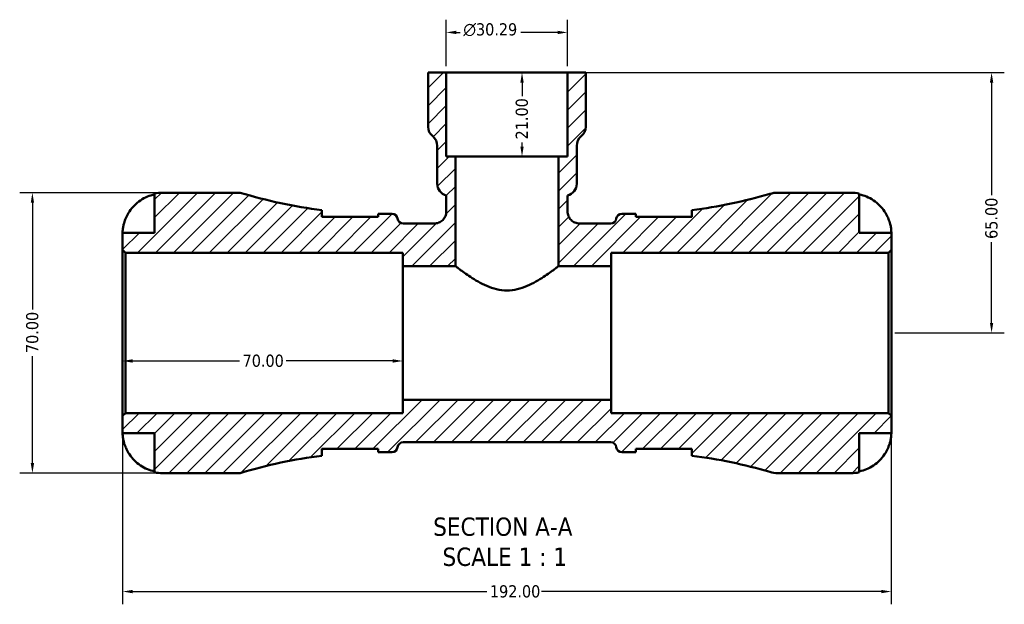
# Model space of a CAD drawing. Header units: millimetres. Extents: x 0 to 905, y -178 to 594.
# Tile 2 of 7: x 280 to 526, y -178 to -32. Entities that reach past the tile are written whole.
import ezdxf

# ---------------------------------------------------------------- set-up
doc = ezdxf.new("R2010")
doc.units = ezdxf.units.MM
for name, color, linetype, lineweight in [('Dimension (ANSI)', 7, 'Continuous', 25), ('Hatch (ANSI)', 7, 'Continuous', 18), ('Symbol (ANSI)', 7, 'Continuous', 25), ('Visible (ANSI)', 7, 'Continuous', 50)]:
    doc.layers.add(name, color=color, linetype=linetype, lineweight=lineweight)
doc.styles.add('Label Text (ANSI)', font='tahoma.ttf')
doc.styles.add('Note Text (ANSI)', font='tahoma.ttf')
doc.dimstyles.new('Default - mm (ANSI)', dxfattribs={"dimtxt": 3.048, "dimasz": 2.5, "dimexe": 3.175, "dimexo": 1.6002, "dimgap": 0.8, "dimtad": 0, "dimtoh": 1, "dimrnd": 1e-08, "dimzin": 4, "dimdsep": 46, "dimtxsty": 'Note Text (ANSI)', "dimcen": 0.09, "dimdle": 10, "dimclrd": 256, "dimclre": 256, "dimclrt": 256, "dimadec": 1, "dimazin": 1, "dimtfac": 1, "dimtofl": 0, "dimtmove": 0, "dimatfit": 3, "dimfxl": 1, "dimtolj": 1, "dimtzin": 4, "dimlwd": -1, "dimlwe": -1, "dimarcsym": 0})

# ---------------------------------------------------------------- blocks, each defined once
blk = doc.blocks.new('*D7')
at = {"layer": 'Defpoints', "color": 0, "transparency": 16777216}
for p in [(305.88, -130.74), (497.88, -130.74), (497.88, -174.6)]:
    blk.add_point(p, dxfattribs=at)
at = {"layer": 'Dimension (ANSI)', "transparency": 16777216}
for p, q in [((305.88, -132.34), (305.88, -177.78)), ((497.88, -132.34), (497.88, -177.78)), ((308.38, -174.6), (396.83, -174.6)), ((495.38, -174.6), (410.51, -174.6))]:
    blk.add_line(p, q, dxfattribs=at)
for points in [[(308.38, -174.19), (308.38, -175.02), (305.88, -174.6)], [(495.38, -174.19), (495.38, -175.02), (497.88, -174.6)]]:
    blk.add_solid(points, dxfattribs=at)
at = {"layer": 'Dimension (ANSI)', "color": 230, "true_color": 0xff0080, "transparency": 16777216, "insert": (397.63, -173.02), "char_height": 3.048, "attachment_point": 1, "style": 'Note Text (ANSI)'}
blk.add_mtext('\\A1;192.00', dxfattribs=at)
blk = doc.blocks.new('*D8')
at = {"layer": 'Defpoints', "color": 0, "transparency": 16777216}
for p in [(401.88, -45.04), (401.88, -66.04), (405.65, -66.04)]:
    blk.add_point(p, dxfattribs=at)
at = {"layer": 'Dimension (ANSI)', "transparency": 16777216}
for p, q in [((405.65, -47.54), (405.65, -50.92)), ((405.65, -63.54), (405.65, -62.55))]:
    blk.add_line(p, q, dxfattribs=at)
for points in [[(405.23, -47.54), (406.06, -47.54), (405.65, -45.04)], [(405.23, -63.54), (406.06, -63.54), (405.65, -66.04)]]:
    blk.add_solid(points, dxfattribs=at)
at = {"layer": 'Dimension (ANSI)', "color": 230, "true_color": 0xff0080, "transparency": 16777216, "insert": (404.06, -61.75), "char_height": 3.048, "attachment_point": 1, "rotation": 90, "style": 'Note Text (ANSI)'}
blk.add_mtext('\\A1;21.00', dxfattribs=at)
blk = doc.blocks.new('*D9')
at = {"layer": 'Defpoints', "color": 0, "transparency": 16777216}
for p in [(315.88, -75.04), (283.36, -145.04), (315.88, -145.04)]:
    blk.add_point(p, dxfattribs=at)
at = {"layer": 'Dimension (ANSI)', "transparency": 16777216}
for p, q in [((314.28, -75.04), (280.19, -75.04)), ((283.36, -77.54), (283.36, -104.22)), ((283.36, -142.54), (283.36, -115.87)), ((314.28, -145.04), (280.19, -145.04))]:
    blk.add_line(p, q, dxfattribs=at)
for points in [[(282.95, -77.54), (283.78, -77.54), (283.36, -75.04)], [(282.95, -142.54), (283.78, -142.54), (283.36, -145.04)]]:
    blk.add_solid(points, dxfattribs=at)
at = {"layer": 'Dimension (ANSI)', "color": 230, "true_color": 0xff0080, "transparency": 16777216, "insert": (281.78, -115.07), "char_height": 3.048, "attachment_point": 1, "rotation": 90, "style": 'Note Text (ANSI)'}
blk.add_mtext('\\A1;70.00', dxfattribs=at)
blk = doc.blocks.new('*D10')
at = {"layer": 'Defpoints', "color": 0, "transparency": 16777216}
for p in [(305.88, -110.04), (375.88, -110.04), (375.88, -117.05)]:
    blk.add_point(p, dxfattribs=at)
at = {"layer": 'Dimension (ANSI)', "transparency": 16777216}
for p, q in [((308.38, -117.05), (335.06, -117.05)), ((373.38, -117.05), (346.71, -117.05))]:
    blk.add_line(p, q, dxfattribs=at)
for points in [[(308.38, -116.63), (308.38, -117.46), (305.88, -117.05)], [(373.38, -116.63), (373.38, -117.46), (375.88, -117.05)]]:
    blk.add_solid(points, dxfattribs=at)
at = {"layer": 'Dimension (ANSI)', "color": 230, "true_color": 0xff0080, "transparency": 16777216, "insert": (335.86, -115.46), "char_height": 3.048, "attachment_point": 1, "style": 'Note Text (ANSI)'}
blk.add_mtext('\\A1;70.00', dxfattribs=at)
blk = doc.blocks.new('*D11')
at = {"layer": 'Defpoints', "color": 0, "transparency": 16777216}
for p in [(417.03, -45.04), (497.18, -110.04), (522.92, -110.04)]:
    blk.add_point(p, dxfattribs=at)
at = {"layer": 'Dimension (ANSI)', "transparency": 16777216}
for p, q in [((418.63, -45.04), (526.1, -45.04)), ((522.92, -47.54), (522.92, -75.7)), ((522.92, -107.54), (522.92, -87.38)), ((498.79, -110.04), (526.1, -110.04))]:
    blk.add_line(p, q, dxfattribs=at)
for points in [[(522.51, -47.54), (523.34, -47.54), (522.92, -45.04)], [(522.51, -107.54), (523.34, -107.54), (522.92, -110.04)]]:
    blk.add_solid(points, dxfattribs=at)
at = {"layer": 'Dimension (ANSI)', "color": 230, "true_color": 0xff0080, "transparency": 16777216, "insert": (521.34, -86.58), "char_height": 3.048, "attachment_point": 1, "rotation": 90, "style": 'Note Text (ANSI)'}
blk.add_mtext('\\A1;65.00', dxfattribs=at)
blk = doc.blocks.new('*D12')
at = {"layer": 'Defpoints', "color": 0, "transparency": 16777216}
for p in [(386.74, -35.04), (386.74, -45.04), (417.03, -45.04)]:
    blk.add_point(p, dxfattribs=at)
at = {"layer": 'Dimension (ANSI)', "transparency": 16777216}
for p, q in [((386.74, -43.44), (386.74, -31.87)), ((417.03, -43.44), (417.03, -31.87)), ((389.24, -35.04), (390.19, -35.04)), ((414.53, -35.04), (405.33, -35.04))]:
    blk.add_line(p, q, dxfattribs=at)
for points in [[(389.24, -34.62), (389.24, -35.46), (386.74, -35.04)], [(414.53, -34.62), (414.53, -35.46), (417.03, -35.04)]]:
    blk.add_solid(points, dxfattribs=at)
at = {"layer": 'Dimension (ANSI)', "color": 230, "true_color": 0xff0080, "transparency": 16777216, "insert": (390.99, -32.75), "char_height": 3.048, "attachment_point": 1, "style": 'Note Text (ANSI)'}
blk.add_mtext('\\A1;\\fAIGDT|b0|i0;\\H3.0480;\\ln\\fTahoma|b0|i0;\\H3.0480;30.29', dxfattribs=at)

msp = doc.modelspace()

# ---------------------------------------------------------------- hatches: boundary and pattern name
at = {"layer": 'Hatch (ANSI)'}
h = msp.add_hatch(dxfattribs=at)
h.set_pattern_fill('ANSI31', color=256, scale=25.4, style=0)
h.set_pattern_definition([(45, (0, 0), (-2.245064, 2.245064), [])])
edge = h.paths.add_edge_path()
edge.add_line((305.885, -89.341), (306.585, -90.041))
edge.add_line((306.585, -90.041), (375.885, -90.041))
edge.add_line((375.885, -90.041), (375.885, -93.375))
edge.add_line((375.885, -93.375), (389.011, -93.375))
edge.add_line((389.011, -93.375), (389.011, -66.041))
edge.add_line((389.011, -66.041), (386.739, -66.041))
edge.add_line((386.739, -66.041), (386.739, -45.041))
edge.add_line((386.739, -45.041), (382.196, -45.041))
edge.add_line((382.196, -45.041), (382.196, -58.595))
edge.add_ellipse((385.225, -58.595), major_axis=(-3.029, 0), ratio=1, start_angle=0, end_angle=51.31781)
edge.add_ellipse((381.439, -63.324), major_axis=(1.893, 2.365), ratio=1, start_angle=308.68219, end_angle=360, ccw=False)
edge.add_line((384.468, -63.324), (384.468, -72.808))
edge.add_ellipse((387.497, -72.808), major_axis=(-3.029, 0), ratio=1, start_angle=0, end_angle=75.52249)
edge.add_line((386.739, -75.741), (386.739, -79.712))
edge.add_spline(control_points=[(386.739, -79.712), (386.739, -79.915), (386.719, -80.118), (386.638, -80.517), (386.577, -80.712), (386.343, -81.262), (386.119, -81.591), (385.557, -82.145), (385.225, -82.365), (384.495, -82.664), (384.105, -82.741), (383.71, -82.741)], knot_values=[-0.477027, -0.477027, -0.477027, -0.477027, -0.4160087, -0.4160087, -0.3549904, -0.3549904, -0.2366602, -0.2366602, -0.1183301, -0.1183301, 0, 0, 0, 0], degree=3, periodic=0)
edge.add_line((383.71, -82.741), (375.963, -82.741))
edge.add_ellipse((375.963, -81.341), major_axis=(0, -1.4), ratio=1, start_angle=277.18076, end_angle=360, ccw=False)
edge.add_ellipse((373.185, -81.691), major_axis=(1.389, 0.175), ratio=1, start_angle=0, end_angle=82.81924)
edge.add_line((373.185, -80.291), (370.385, -80.291))
edge.add_ellipse((370.385, 39.668), major_axis=(0, -119.959), ratio=1, start_angle=359.66566, end_angle=360, ccw=False)
edge.add_line((369.685, -80.289), (369.685, -81.091))
edge.add_line((369.685, -81.091), (355.685, -81.091))
edge.add_line((355.685, -81.091), (355.685, -79.387))
edge.add_ellipse((370.385, 39.668), major_axis=(-14.7, -119.055), ratio=1, start_angle=350.02517, end_angle=360, ccw=False)
edge.add_line((335.285, -75.041), (315.885, -75.041))
edge.add_ellipse((315.885, -85.041), major_axis=(0, 10), ratio=1, start_angle=0, end_angle=11.53696)
edge.add_line((313.885, -75.243), (313.885, -85.041))
edge.add_line((313.885, -85.041), (305.885, -85.041))
edge.add_line((305.885, -85.041), (305.885, -89.341))
edge = h.paths.add_edge_path()
edge.add_ellipse((469.517, -138.041), major_axis=(-1.992, -6.711), ratio=1, start_angle=0, end_angle=16.53458)
edge.add_line((469.517, -145.041), (487.885, -145.041))
edge.add_ellipse((487.885, -135.041), major_axis=(0, -10), ratio=1, start_angle=0, end_angle=11.53696)
edge.add_line((489.885, -144.839), (489.885, -135.041))
edge.add_line((489.885, -135.041), (497.885, -135.041))
edge.add_line((497.885, -135.041), (497.885, -130.741))
edge.add_line((497.885, -130.741), (497.185, -130.041))
edge.add_line((497.185, -130.041), (427.885, -130.041))
edge.add_line((427.885, -130.041), (427.885, -126.708))
edge.add_line((427.885, -126.708), (375.885, -126.708))
edge.add_line((375.885, -126.708), (375.885, -130.041))
edge.add_line((375.885, -130.041), (306.585, -130.041))
edge.add_line((306.585, -130.041), (305.885, -130.741))
edge.add_line((305.885, -130.741), (305.885, -135.041))
edge.add_line((305.885, -135.041), (313.885, -135.041))
edge.add_line((313.885, -135.041), (313.885, -144.839))
edge.add_ellipse((315.885, -135.041), major_axis=(-2, -9.798), ratio=1, start_angle=0, end_angle=11.53696)
edge.add_line((315.885, -145.041), (335.285, -145.041))
edge.add_ellipse((370.385, -259.75), major_axis=(-35.1, 114.709), ratio=1, start_angle=350.02517, end_angle=360, ccw=False)
edge.add_line((355.685, -140.695), (355.685, -138.991))
edge.add_line((355.685, -138.991), (369.685, -138.991))
edge.add_line((369.685, -138.991), (369.685, -139.793))
edge.add_ellipse((370.385, -259.75), major_axis=(-0.7, 119.957), ratio=1, start_angle=359.66566, end_angle=360, ccw=False)
edge.add_line((370.385, -139.791), (373.185, -139.791))
edge.add_ellipse((373.185, -138.391), major_axis=(0, -1.4), ratio=1, start_angle=0, end_angle=82.81924)
edge.add_ellipse((375.963, -138.741), major_axis=(-1.389, 0.175), ratio=1, start_angle=277.18076, end_angle=360, ccw=False)
edge.add_line((375.963, -137.341), (427.807, -137.341))
edge.add_ellipse((427.807, -138.741), major_axis=(0, 1.4), ratio=1, start_angle=277.18076, end_angle=360, ccw=False)
edge.add_ellipse((430.585, -138.391), major_axis=(-1.389, -0.175), ratio=1, start_angle=0, end_angle=82.81924)
edge.add_line((430.585, -139.791), (433.385, -139.791))
edge.add_ellipse((433.385, -259.75), major_axis=(0, 119.959), ratio=1, start_angle=359.66566, end_angle=360, ccw=False)
edge.add_line((434.085, -139.793), (434.085, -138.991))
edge.add_line((434.085, -138.991), (448.085, -138.991))
edge.add_line((448.085, -138.991), (448.085, -140.695))
edge.add_ellipse((433.385, -259.75), major_axis=(14.7, 119.055), ratio=1, start_angle=350.50423, end_angle=360, ccw=False)
edge = h.paths.add_edge_path()
edge.add_ellipse((469.517, -82.041), major_axis=(0, 7), ratio=1, start_angle=0, end_angle=16.53458)
edge.add_ellipse((433.385, 39.668), major_axis=(34.14, -114.999), ratio=1, start_angle=350.50423, end_angle=360, ccw=False)
edge.add_line((448.085, -79.387), (448.085, -81.091))
edge.add_line((448.085, -81.091), (434.085, -81.091))
edge.add_line((434.085, -81.091), (434.085, -80.289))
edge.add_ellipse((433.385, 39.668), major_axis=(0.7, -119.957), ratio=1, start_angle=359.66566, end_angle=360, ccw=False)
edge.add_line((433.385, -80.291), (430.585, -80.291))
edge.add_ellipse((430.585, -81.691), major_axis=(0, 1.4), ratio=1, start_angle=0, end_angle=82.81924)
edge.add_ellipse((427.807, -81.341), major_axis=(1.389, -0.175), ratio=1, start_angle=277.18076, end_angle=360, ccw=False)
edge.add_line((427.807, -82.741), (420.06, -82.741))
edge.add_spline(control_points=[(420.06, -82.741), (419.856, -82.741), (419.653, -82.721), (419.255, -82.639), (419.06, -82.579), (418.51, -82.345), (418.181, -82.121), (417.627, -81.559), (417.407, -81.227), (417.108, -80.497), (417.03, -80.107), (417.03, -79.712)], knot_values=[-0.477027, -0.477027, -0.477027, -0.477027, -0.4160087, -0.4160087, -0.3549904, -0.3549904, -0.2366602, -0.2366602, -0.1183301, -0.1183301, 0, 0, 0, 0], degree=3, periodic=0)
edge.add_line((417.03, -79.712), (417.03, -75.741))
edge.add_ellipse((416.273, -72.808), major_axis=(0.757, -2.933), ratio=1, start_angle=0, end_angle=75.52249)
edge.add_line((419.302, -72.808), (419.302, -63.324))
edge.add_ellipse((422.331, -63.324), major_axis=(-3.029, 0), ratio=1, start_angle=308.68219, end_angle=360, ccw=False)
edge.add_ellipse((418.545, -58.595), major_axis=(1.893, -2.365), ratio=1, start_angle=0, end_angle=51.31781)
edge.add_line((421.574, -58.595), (421.574, -45.041))
edge.add_line((421.574, -45.041), (417.03, -45.041))
edge.add_line((417.03, -45.041), (417.03, -66.041))
edge.add_line((417.03, -66.041), (414.759, -66.041))
edge.add_line((414.759, -66.041), (414.759, -93.375))
edge.add_line((414.759, -93.375), (427.885, -93.375))
edge.add_line((427.885, -93.375), (427.885, -90.041))
edge.add_line((427.885, -90.041), (497.185, -90.041))
edge.add_line((497.185, -90.041), (497.885, -89.341))
edge.add_line((497.885, -89.341), (497.885, -85.041))
edge.add_line((497.885, -85.041), (489.885, -85.041))
edge.add_line((489.885, -85.041), (489.885, -75.243))
edge.add_ellipse((487.885, -85.041), major_axis=(2, 9.798), ratio=1, start_angle=0, end_angle=11.53696)
edge.add_line((487.885, -75.041), (469.517, -75.041))

# ---------------------------------------------------------------- linework, layer by layer
at = {"layer": 'Visible (ANSI)'}
for p, q in [((386.739, -45.041), (382.196, -45.041)), ((382.196, -45.041), (382.196, -58.595)), ((386.739, -66.041), (386.739, -45.041)), ((386.739, -45.041), (417.03, -45.041)), ((421.574, -45.041), (417.03, -45.041)), ((417.03, -45.041), (417.03, -66.041)), ((421.574, -58.595), (421.574, -45.041)), ((384.468, -63.324), (384.468, -72.808)), ((419.302, -72.808), (419.302, -63.324)), ((389.011, -66.041), (386.739, -66.041)), ((389.011, -93.375), (389.011, -66.041)), ((389.011, -66.041), (414.759, -66.041)), ((417.03, -66.041), (414.759, -66.041)), ((414.759, -66.041), (414.759, -93.375)), ((313.885, -75.243), (313.885, -85.041)), ((335.285, -75.041), (315.885, -75.041)), ((386.739, -75.741), (386.739, -79.712)), ((417.03, -79.712), (417.03, -75.741)), ((487.885, -75.041), (469.517, -75.041)), ((489.885, -85.041), (489.885, -75.243)), ((355.685, -81.091), (355.685, -79.387)), ((369.685, -81.091), (355.685, -81.091)), ((369.685, -80.289), (369.685, -81.091)), ((373.185, -80.291), (370.385, -80.291)), ((433.385, -80.291), (430.585, -80.291)), ((434.085, -81.091), (434.085, -80.289)), ((448.085, -81.091), (434.085, -81.091)), ((448.085, -79.387), (448.085, -81.091)), ((383.71, -82.741), (375.963, -82.741)), ((427.807, -82.741), (420.06, -82.741)), ((313.885, -85.041), (305.885, -85.041)), ((305.885, -85.041), (305.885, -89.341)), ((497.885, -85.041), (489.885, -85.041)), ((497.885, -89.341), (497.885, -85.041)), ((305.885, -89.341), (306.585, -90.041)), ((305.885, -130.741), (305.885, -89.341)), ((306.585, -90.041), (375.885, -90.041)), ((306.585, -90.041), (306.585, -130.041)), ((375.885, -90.041), (375.885, -93.375)), ((427.885, -93.375), (427.885, -90.041)), ((427.885, -90.041), (497.185, -90.041)), ((497.185, -90.041), (497.885, -89.341)), ((497.185, -90.041), (497.185, -130.041)), ((497.885, -130.741), (497.885, -89.341)), ((375.885, -93.375), (389.011, -93.375)), ((375.885, -126.708), (375.885, -93.375)), ((414.759, -93.375), (427.885, -93.375)), ((427.885, -126.708), (427.885, -93.375)), ((427.885, -126.708), (375.885, -126.708)), ((375.885, -126.708), (375.885, -130.041)), ((427.885, -130.041), (427.885, -126.708)), ((306.585, -130.041), (305.885, -130.741)), ((375.885, -130.041), (306.585, -130.041)), ((497.185, -130.041), (427.885, -130.041)), ((497.885, -130.741), (497.185, -130.041)), ((305.885, -130.741), (305.885, -135.041)), ((497.885, -135.041), (497.885, -130.741)), ((305.885, -135.041), (313.885, -135.041)), ((313.885, -135.041), (313.885, -144.839)), ((489.885, -144.839), (489.885, -135.041)), ((489.885, -135.041), (497.885, -135.041)), ((375.963, -137.341), (427.807, -137.341)), ((355.685, -140.695), (355.685, -138.991)), ((355.685, -138.991), (369.685, -138.991)), ((369.685, -138.991), (369.685, -139.793)), ((370.385, -139.791), (373.185, -139.791)), ((430.585, -139.791), (433.385, -139.791)), ((434.085, -139.793), (434.085, -138.991)), ((434.085, -138.991), (448.085, -138.991)), ((448.085, -138.991), (448.085, -140.695)), ((315.885, -145.041), (335.285, -145.041)), ((469.517, -145.041), (487.885, -145.041))]:
    msp.add_line(p, q, dxfattribs=at)
for centre, radius, start, end in [((385.225, -58.595), 3.029, 180, 231.31781), ((418.545, -58.595), 3.029, 308.68219, 0), ((381.439, -63.324), 3.029, 0, 51.31781), ((422.331, -63.324), 3.029, 128.68219, 180), ((387.497, -72.808), 3.029, 180, 255.52249), ((416.273, -72.808), 3.029, 284.47751, 0), ((315.885, -85.041), 10, 90, 101.53696), ((370.385, 39.668), 119.959, 252.98636, 262.96119), ((433.385, 39.668), 119.959, 277.03881, 286.53458), ((469.517, -82.041), 7, 90, 106.53458), ((487.885, -85.041), 10, 78.46304, 90), ((370.385, 39.668), 119.959, 269.66566, 270), ((373.185, -81.691), 1.4, 7.18076, 90), ((430.585, -81.691), 1.4, 90, 172.81924), ((433.385, 39.668), 119.959, 270, 270.33434), ((375.963, -81.341), 1.4, 187.18076, 270), ((427.807, -81.341), 1.4, 270, 352.81924), ((375.963, -138.741), 1.4, 90, 172.81924), ((427.807, -138.741), 1.4, 7.18076, 90), ((370.385, -259.75), 119.959, 90, 90.33434), ((373.185, -138.391), 1.4, 270, 352.81924), ((430.585, -138.391), 1.4, 187.18076, 270), ((433.385, -259.75), 119.959, 89.66566, 90), ((370.385, -259.75), 119.959, 97.03881, 107.01364), ((433.385, -259.75), 119.959, 73.46542, 82.96119), ((315.885, -135.041), 10, 258.46304, 270), ((469.517, -138.041), 7, 253.46542, 270), ((487.885, -135.041), 10, 270, 281.53696)]:
    msp.add_arc(centre, radius, start, end, dxfattribs=at)
for points, knots in [([(306.845, -81.041), (307.05, -80.603), (307.298, -80.158), (307.954, -79.172), (308.389, -78.648), (309.262, -77.77), (309.781, -77.335), (310.9, -76.585), (311.499, -76.269), (312.622, -75.803), (313.246, -75.605), (313.885, -75.474)], [4.90264375, 4.90264375, 4.90264375, 4.90264375, 5.04224508, 5.04224508, 5.22854914, 5.22854914, 5.41380406, 5.41380406, 5.59905898, 5.59905898, 5.77859995, 5.77859995, 5.77859995, 5.77859995]), ([(489.885, -75.474), (490.524, -75.605), (491.148, -75.803), (492.271, -76.269), (492.87, -76.585), (493.989, -77.335), (494.508, -77.77), (495.381, -78.648), (495.816, -79.172), (496.472, -80.158), (496.72, -80.603), (496.925, -81.041)], [0.18972425, 0.18972425, 0.18972425, 0.18972425, 0.36926522, 0.36926522, 0.55452014, 0.55452014, 0.73977506, 0.73977506, 0.92607912, 0.92607912, 1.06568045, 1.06568045, 1.06568045, 1.06568045]), ([(305.885, -85.041), (305.885, -85.041), (305.884, -84.988), (305.889, -84.766), (305.895, -84.583), (305.938, -84.112), (305.973, -83.832), (306.086, -83.235), (306.156, -82.932), (306.307, -82.414), (306.373, -82.21), (306.514, -81.817), (306.587, -81.629), (306.723, -81.307), (306.783, -81.174), (306.845, -81.041)], [0, 0, 0, 0, 0.11274969, 0.11274969, 0.24046199, 0.24046199, 0.3630761, 0.3630761, 0.46982648, 0.46982648, 0.53680834, 0.53680834, 0.59738122, 0.59738122, 0.64072731, 0.64072731, 0.64072731, 0.64072731]), ([(355.685, -80.677), (355.685, -80.788), (355.714, -80.909), (355.779, -81.056), (355.787, -81.074), (355.795, -81.091)], [-2.4876076, -2.4876076, -2.4876076, -2.4876076, -2.37140373, -2.37140373, -2.35610794, -2.35610794, -2.35610794, -2.35610794]), ([(386.739, -79.712), (386.739, -79.915), (386.719, -80.118), (386.638, -80.517), (386.577, -80.712), (386.343, -81.262), (386.119, -81.591), (385.557, -82.145), (385.225, -82.365), (384.495, -82.664), (384.105, -82.741), (383.71, -82.741)], [-0.47702695, -0.47702695, -0.47702695, -0.47702695, -0.41600865, -0.41600865, -0.35499035, -0.35499035, -0.23666023, -0.23666023, -0.11833012, -0.11833012, 0, 0, 0, 0]), ([(420.06, -82.741), (419.856, -82.741), (419.653, -82.721), (419.255, -82.639), (419.06, -82.579), (418.51, -82.345), (418.181, -82.121), (417.627, -81.559), (417.407, -81.227), (417.108, -80.497), (417.03, -80.107), (417.03, -79.712)], [-0.47702695, -0.47702695, -0.47702695, -0.47702695, -0.41600865, -0.41600865, -0.35499035, -0.35499035, -0.23666023, -0.23666023, -0.11833012, -0.11833012, 0, 0, 0, 0]), ([(496.925, -81.041), (497.018, -81.24), (497.106, -81.441), (497.261, -81.83), (497.33, -82.017), (497.47, -82.432), (497.537, -82.658), (497.695, -83.263), (497.762, -83.618), (497.853, -84.267), (497.871, -84.542), (497.887, -84.936), (497.885, -85.041), (497.885, -85.041)], [-0.64798358, -0.64798358, -0.64798358, -0.64798358, -0.58129223, -0.58129223, -0.51957432, -0.51957432, -0.44316993, -0.44316993, -0.3085364, -0.3085364, -0.15881239, -0.15881239, 0, 0, 0, 0]), ([(401.885, -99.456), (401.014, -99.456), (400.144, -99.345), (398.454, -98.944), (397.633, -98.656), (395.296, -97.652), (393.9, -96.809), (391.692, -95.369), (390.709, -94.654), (389.702, -93.904), (389.442, -93.705), (389.097, -93.441), (389.011, -93.375), (389.011, -93.375)], [0, 0, 0, 0, 0.2612531, 0.2612531, 0.5225061, 0.5225061, 1.0450123, 1.0450123, 1.5544337, 1.5544337, 1.8091444, 1.8091444, 2.0638551, 2.0638551, 2.0638551, 2.0638551]), ([(414.759, -93.375), (414.759, -93.375), (414.673, -93.441), (414.328, -93.705), (414.068, -93.904), (413.061, -94.654), (412.078, -95.369), (409.87, -96.809), (408.474, -97.652), (406.137, -98.656), (405.316, -98.944), (403.626, -99.345), (402.756, -99.456), (401.885, -99.456)], [6.1915652, 6.1915652, 6.1915652, 6.1915652, 6.4462759, 6.4462759, 6.7009866, 6.7009866, 7.210408, 7.210408, 7.7329141, 7.7329141, 7.9941671, 7.9941671, 8.2554202, 8.2554202, 8.2554202, 8.2554202]), ([(306.845, -139.041), (306.776, -138.895), (306.71, -138.747), (306.55, -138.361), (306.46, -138.124), (306.295, -137.633), (306.221, -137.382), (306.069, -136.784), (306.007, -136.456), (305.917, -135.82), (305.899, -135.542), (305.883, -135.146), (305.885, -135.041), (305.885, -135.041)], [-0.64008532, -0.64008532, -0.64008532, -0.64008532, -0.59222185, -0.59222185, -0.51595037, -0.51595037, -0.43235608, -0.43235608, -0.30863031, -0.30863031, -0.15844955, -0.15844955, 0, 0, 0, 0]), ([(497.885, -135.041), (497.885, -135.041), (497.885, -135.084), (497.882, -135.261), (497.879, -135.403), (497.847, -135.851), (497.809, -136.195), (497.679, -136.871), (497.61, -137.164), (497.453, -137.703), (497.375, -137.94), (497.195, -138.427), (497.093, -138.674), (496.963, -138.96), (496.944, -139), (496.925, -139.041)], [-2.77804136, -2.77804136, -2.77804136, -2.77804136, -2.67672151, -2.67672151, -2.56558131, -2.56558131, -2.40960112, -2.40960112, -2.30519389, -2.30519389, -2.22617552, -2.22617552, -2.14450488, -2.14450488, -2.1308178, -2.1308178, -2.1308178, -2.1308178]), ([(313.885, -144.608), (313.246, -144.477), (312.622, -144.28), (311.499, -143.813), (310.9, -143.498), (309.781, -142.747), (309.262, -142.312), (308.389, -141.435), (307.954, -140.911), (307.298, -139.924), (307.05, -139.48), (306.845, -139.041)], [0.18972425, 0.18972425, 0.18972425, 0.18972425, 0.36926522, 0.36926522, 0.55452014, 0.55452014, 0.73977506, 0.73977506, 0.92607912, 0.92607912, 1.06568045, 1.06568045, 1.06568045, 1.06568045]), ([(355.795, -138.991), (355.793, -138.995), (355.791, -138.999), (355.72, -139.148), (355.685, -139.283), (355.685, -139.405)], [-0.27026735, -0.27026735, -0.27026735, -0.27026735, -0.26693558, -0.26693558, -0.1388148, -0.1388148, -0.1388148, -0.1388148]), ([(448.085, -139.405), (448.085, -139.293), (448.055, -139.17), (447.99, -139.023), (447.982, -139.007), (447.975, -138.991)], [-2.48162579, -2.48162579, -2.48162579, -2.48162579, -2.36396519, -2.36396519, -2.35012739, -2.35012739, -2.35012739, -2.35012739]), ([(496.925, -139.041), (496.72, -139.48), (496.472, -139.924), (495.816, -140.911), (495.381, -141.435), (494.508, -142.312), (493.989, -142.747), (492.87, -143.498), (492.271, -143.813), (491.148, -144.28), (490.524, -144.477), (489.885, -144.608)], [4.90264375, 4.90264375, 4.90264375, 4.90264375, 5.04224508, 5.04224508, 5.22854914, 5.22854914, 5.41380406, 5.41380406, 5.59905898, 5.59905898, 5.77859995, 5.77859995, 5.77859995, 5.77859995])]:
    msp.add_open_spline(points, degree=3, knots=knots, dxfattribs=at)
msp.add_open_spline([(447.975, -81.091), (448.048, -80.941), (448.085, -80.803), (448.085, -80.677)], degree=3, dxfattribs=at)

# ---------------------------------------------------------------- texts
at = {"layer": 'Symbol (ANSI)', "char_height": 4.572, "attachment_point": 7, "style": 'Label Text (ANSI)'}
for s, insert in [('SECTION A-A', (383.46, -160.775)), ('SCALE 1 : 1', (385.779, -168.288))]:
    msp.add_mtext(s, dxfattribs=dict(at, insert=insert))

# ---------------------------------------------------------------- dimensions: what is measured, and where the dimension line sits
at = {"layer": 'Dimension (ANSI)'}
dim = msp.add_linear_dim(base=(386.739, -35.041), p1=(417.03, -45.041), p2=(386.739, -45.041), angle=180, text='\\fAIGDT|b0|i0;\\H3.0480;\\ln\\fTahoma|b0|i0;\\H3.0480;<>', dimstyle='Default - mm (ANSI)', override={"dimtoh": 0, "dimdec": 2, "dimtp": 0, "dimtm": 0, "dimtdec": 2, "dimatfit": 1}, dxfattribs=at)
dim.commit()
dim.dimension.update_dxf_attribs({"geometry": '*D12', "text_midpoint": (397.757, -35.041), "dimtype": 160})
for base, p1, p2, angle, override, picture, middle in [((405.646, -66.041), (401.885, -45.041), (401.885, -66.041), 90, {"dimtoh": 0, "dimdec": 2, "dimse1": 1, "dimse2": 1, "dimtp": 0, "dimtm": 0, "dimtdec": 2, "dimatfit": 1}, '*D8', (405.646, -56.732)), ((522.923, -110.041), (417.03, -45.041), (497.185, -110.041), 90, {"dimtoh": 0, "dimdec": 2, "dimtp": 0, "dimtm": 0, "dimtdec": 2, "dimatfit": 1}, '*D11', (522.923, -81.541)), ((283.362, -145.041), (315.885, -75.041), (315.885, -145.041), 90, {"dimtoh": 0, "dimdec": 2, "dimtp": 0, "dimtm": 0, "dimtdec": 2, "dimatfit": 1}, '*D9', (283.362, -110.041)), ((375.885, -117.045), (305.885, -110.041), (375.885, -110.041), 180, {"dimtoh": 0, "dimdec": 2, "dimse1": 1, "dimse2": 1, "dimtp": 0, "dimtm": 0, "dimtdec": 2, "dimatfit": 1}, '*D10', (340.885, -117.045)), ((497.885, -174.605), (305.885, -130.741), (497.885, -130.741), 180, {"dimtoh": 0, "dimdec": 2, "dimtp": 0, "dimtm": 0, "dimtdec": 2, "dimatfit": 1}, '*D7', (403.67, -174.605))]:
    dim = msp.add_linear_dim(base=base, p1=p1, p2=p2, angle=angle, dimstyle='Default - mm (ANSI)', override=override, dxfattribs=at)
    dim.commit()
    dim.dimension.update_dxf_attribs({"geometry": picture, "text_midpoint": middle, "dimtype": 160})

doc.saveas('drawing.dxf')
